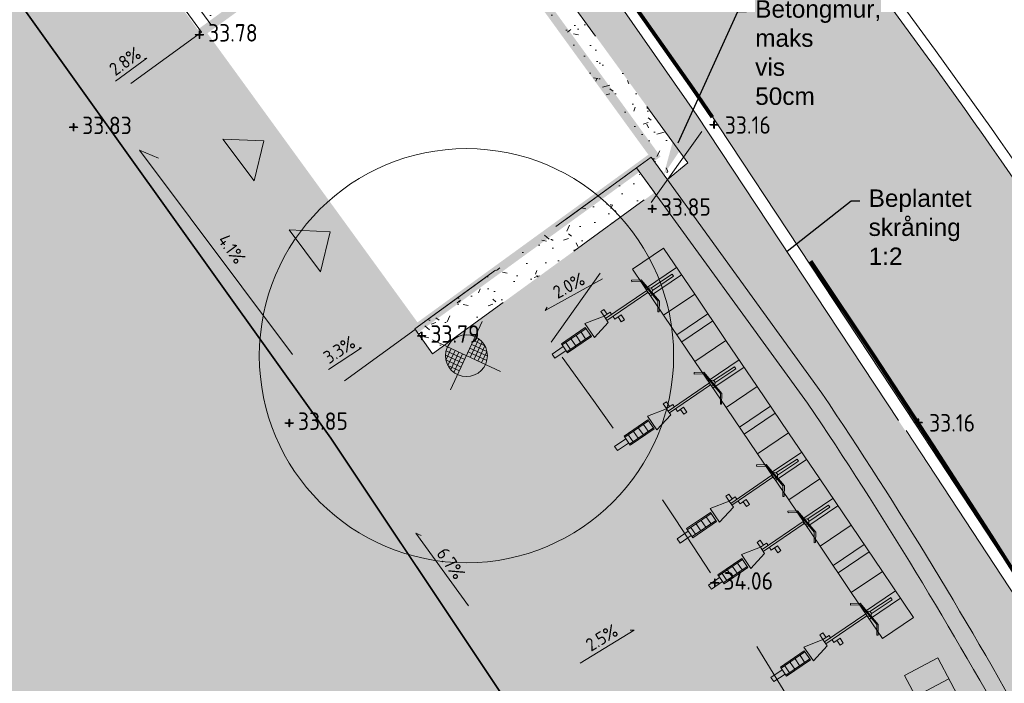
# Model space of a CAD drawing. Header units: metres. Extents: x 111845 to 310872, y 1106090 to 6520273.
# Tile 59 of 62: x 310828 to 310839, y 6520244 to 6520252. Entities that reach past the tile are written whole.
import ezdxf
from ezdxf import colors
from ezdxf.entities.mleader import LeaderData, LeaderLine
from ezdxf.enums import TextEntityAlignment as Align
from ezdxf.math import Vec2, Vec3

# ---------------------------------------------------------------- set-up
doc = ezdxf.new("R2010")
doc.units = ezdxf.units.M
for name, pattern in [('DASHED', [0.75, 0.5, -0.25]), ('DASHED_1', [2, 1, -1]), ('DASHED_2', [3, 2, -1]), ('LTEMA1201', [7, 5, -2])]:
    doc.linetypes.add(name, pattern=pattern)
for name, color, linetype, lineweight in [('_LA DIV-Bygg', 7, 'Continuous', 9), ('_LA DIV-Bygg under tak', 251, 'DASHED_2', 9), ('_LA DIV-Plangrense', 20, 'DASHED', 9), ('_LA EL-Lysmast', 41, 'Continuous', 9), ('_LA EL-Lysmast-L23-e2-', 8, 'Continuous', 5), ('_LA TEK-Punkthøgde ny', 8, 'Continuous', 9), ('_LA VVS-Fallpiil', 8, 'Continuous', 9), ('_LA VVS-Regnbed', 155, 'Continuous', 9), ('LARK_KANT_ingen kant', 8, 'Continuous', 0), ('LARK_KANT_stein_granitt_vis_13cm', 8, 'Continuous', 0), ('LARK_KANT_stein_granitt_vis_2cm', 8, 'Continuous', 0), ('LARK_TEKST_henvisninger', 8, 'Continuous', 0), ('LARK_UTSTYR_bysykler', 8, 'Continuous', 9)]:
    doc.layers.add(name, color=color, linetype=linetype, lineweight=lineweight)
for name, color, linetype, lineweight, true_color in [('LARK_BYGG_skravur', 7, 'Continuous', 0, 0xffffff), ('LARK_GRØNT_busker_mørk', 7, 'Continuous', 0, 0x97bd84), ('LARK_KONSTR_BETONG_mur', 7, 'Continuous', 0, 0xf1bc41), ('LARK_MATERIALE_asfalt', 7, 'Continuous', 0, 0xd1d1d1), ('LARK_MATERIALE_grus', 7, 'Continuous', 0, 0xddd5bb)]:
    doc.layers.add(name, color=color, linetype=linetype, lineweight=lineweight, true_color=true_color)
doc.styles.add('Arial', font='Arial.ttf')
doc.styles.add('FISO', font='Fiso')
doc.styles.add('ISO', font='ISO')
doc.styles.get("Standard").update_dxf_attribs({"font": 'ISOCPEUR.TTF'})

# ---------------------------------------------------------------- blocks, each defined once
blk = doc.blocks.new('lysmast')
at = {"layer": '_LA EL-Lysmast-L23-e2-'}
for p, q in [((310281.9310220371, 6539750.926778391), (310282.1386112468, 6539751.370632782)), ((310281.9674502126, 6539751.240709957), (310282.3299614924, 6539751.071164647)), ((310282.0096458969, 6539751.330930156), (310282.2821181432, 6539751.2034958)), ((310282.2157216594, 6539751.299462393), (310282.0216045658, 6539750.884413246)), ((310281.4786528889, 6539751.138349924), (310281.3513032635, 6539750.866058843)), ((310281.3544011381, 6539751.086065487), (310281.7980743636, 6539750.878561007)), ((310281.5690542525, 6539751.09606951), (310281.3995089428, 6539750.73355823)), ((310281.6592744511, 6539751.053873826), (310281.4651573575, 6539750.638824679)), ((310281.7498569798, 6539751.011508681), (310281.5423525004, 6539750.567835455)), ((310281.8828046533, 6539751.059726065), (310282.3266590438, 6539750.852136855)), ((310281.9251697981, 6539751.150308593), (310282.3404001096, 6539750.95610677)), ((310282.2815512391, 6539751.204644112), (310282.1120059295, 6539750.842132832)), ((310282.3298416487, 6539751.072324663), (310282.2024072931, 6539750.799852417)), ((310281.7557092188, 6539750.787978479), (310281.3406600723, 6539750.982095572)), ((310281.7134288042, 6539750.697577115), (310281.3509175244, 6539750.867122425)), ((310281.67123312, 6539750.607356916), (310281.3989420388, 6539750.734706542))]:
    blk.add_line(p, q, dxfattribs=at)
for points in [[(310282.218827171, 6539751.785741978), (310281.4611460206, 6539750.152968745)], [(310281.0256204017, 6539751.351335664), (310282.6561059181, 6539750.588763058)]]:
    blk.add_lwpolyline(points, dxfattribs=at)
blk.add_circle((310281.8404395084, 6539750.969143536), 0.5, dxfattribs=at)
blk = doc.blocks.new('_MPLUSZH')
at = {"style": 'FISO'}
blk.add_attdef('PLUSHÖJD', (2.074403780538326, -0.9996384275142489), '', height=2, dxfattribs=at)
blk.add_attdef('+', text='', height=1, dxfattribs=at).set_placement((0, 0), align=Align.MIDDLE)

msp = doc.modelspace()

# ---------------------------------------------------------------- hatches: boundary and pattern name
at = {"layer": 'LARK_BYGG_skravur'}
h = msp.add_hatch(color=256, dxfattribs=at)
h.dxf.hatch_style = 1
h.paths.add_polyline_path([(310811.9608518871, 6520254.447842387), (310811.9608268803, 6520252.447845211), (310808.3608722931, 6520252.447842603), (310808.3608983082, 6520243.347847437), (310814.7609047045, 6520243.347844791), (310814.7609050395, 6520245.175993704), (310820.4983042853, 6520245.147843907), (310822.3493927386, 6520242.600039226), (310820.8876081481, 6520241.546893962), (310823.3250647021, 6520238.159698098), (310824.7812950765, 6520239.217711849), (310827.2364747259, 6520235.838446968), (310825.7969356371, 6520234.7925606), (310826.1719416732, 6520234.276409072), (310833.5370810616, 6520239.627670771), (310831.4090335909, 6520242.543261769), (310833.0276893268, 6520243.724684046), (310825.2368625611, 6520254.447837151)])
at = {"layer": 'LARK_GRØNT_busker_mørk'}
h = msp.add_hatch(dxfattribs=at)
h.set_pattern_fill('GOST_WOOD', color=256, scale=0.05)
h.set_pattern_definition([(90, (0, 0), (0.3, -1.83697019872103e-17), [0.5, -0.1]), (90, (0.1, -0.1), (0.3, -1.83697019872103e-17), [0.3, -0.07500000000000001, 0.15, -0.07500000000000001]), (90, (0.2, -0.25), (0.3, -1.83697019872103e-17), [0.5, -0.1])])
edge = h.paths.add_edge_path()
edge.add_line((310831.4848597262, 6520255.757843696), (310834.1728354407, 6520252.146139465))
edge.add_line((310834.1728354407, 6520252.146139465), (310835.2865817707, 6520250.549460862))
edge.add_line((310835.2865817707, 6520250.549460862), (310837.6001765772, 6520247.04470589))
edge.add_line((310837.6001765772, 6520247.04470589), (310839.2088702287, 6520244.612397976))
edge.add_line((310839.2088702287, 6520244.612397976), (310841.0532314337, 6520241.332425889))
edge.add_line((310841.0532314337, 6520241.332425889), (310842.0339493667, 6520239.037916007))
edge.add_arc((310841.2339598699, 6520238.695985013), 0.8699999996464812, -66.56551072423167, 23.142801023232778, ccw=False)
edge.add_line((310841.579959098, 6520237.897746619), (310839.8873677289, 6520237.16408696))
edge.add_line((310839.8873677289, 6520237.16408696), (310839.4197610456, 6520238.275966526))
edge.add_line((310839.4197610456, 6520238.275966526), (310841.2572523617, 6520239.072433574))
edge.add_arc((310793.7255442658, 6520218.440365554), 51.81645979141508, 23.46419762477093, 31.73398337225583)
edge.add_line((310837.7954065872, 6520245.694589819), (310836.722419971, 6520247.357733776))
edge.add_line((310836.722419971, 6520247.357733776), (310834.9501943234, 6520249.810610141))
edge.add_line((310834.9501943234, 6520249.810610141), (310835.1841001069, 6520250.000479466))
edge.add_line((310835.1841001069, 6520250.000479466), (310832.3627308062, 6520253.883760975))
edge.add_line((310832.3627308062, 6520253.883760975), (310829.5371735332, 6520251.830873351))
edge.add_line((310829.5371735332, 6520251.830873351), (310827.0877917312, 6520255.185605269))
edge.add_arc((310827.3785748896, 6520255.3978437), 0.3599999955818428, 90.00000008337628, 216.1251667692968, ccw=False)
edge.add_line((310827.3785748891, 6520255.757843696), (310831.4848597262, 6520255.757843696))
at = {"layer": 'LARK_KONSTR_BETONG_mur'}
h = msp.add_hatch(color=256, dxfattribs=at)
edge = h.paths.add_edge_path()
edge.add_arc((310793.7255443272, 6520218.440365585), 51.61645972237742, 23.68631938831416, 33.92263875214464)
edge.add_line((310836.5564616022, 6520247.246119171), (310834.5961521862, 6520249.944130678))
edge.add_line((310834.5961521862, 6520249.944130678), (310834.7650594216, 6520250.066848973))
edge.add_line((310834.7650594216, 6520250.066848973), (310836.722419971, 6520247.357733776))
edge.add_arc((310793.725544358, 6520218.440365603), 51.81645968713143, 23.464197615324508, 33.9226387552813, ccw=False)
edge.add_line((310841.2572523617, 6520239.072433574), (310839.4197610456, 6520238.275966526))
edge.add_line((310839.4197610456, 6520238.275966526), (310839.9377674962, 6520237.04424592))
edge.add_line((310839.9377674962, 6520237.04424592), (310839.7542534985, 6520236.964701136))
edge.add_line((310839.7542534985, 6520236.964701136), (310839.2362470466, 6520238.196421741))
edge.add_line((310839.2362470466, 6520238.196421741), (310839.1587089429, 6520238.380792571))
edge.add_line((310839.1587089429, 6520238.380792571), (310840.993758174, 6520239.176201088))
at = {"layer": 'LARK_MATERIALE_asfalt', "true_color": 0xeeeeee}
h = msp.add_hatch(color=7, dxfattribs=at)
h.dxf.hatch_style = 1
edge = h.paths.add_edge_path()
edge.add_line((310822.2573866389, 6520228.176364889), (310828.9813652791, 6520219.026150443))
edge.add_line((310828.9813652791, 6520219.026150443), (310839.049008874, 6520226.388142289))
edge.add_line((310839.049008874, 6520226.388142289), (310834.5321326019, 6520232.399308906))
edge.add_line((310834.5321326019, 6520232.399308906), (310837.4002769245, 6520234.524940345))
edge.add_line((310837.4002769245, 6520234.524940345), (310837.0536574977, 6520235.001834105))
edge.add_line((310837.0536574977, 6520235.001834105), (310839.7542534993, 6520236.964701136))
edge.add_line((310839.7542534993, 6520236.964701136), (310841.6316601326, 6520237.778469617))
edge.add_arc((310841.2339598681, 6520238.695985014), 1.000000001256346, 293.4344893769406, 383.1428009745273)
edge.add_line((310842.1534880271, 6520239.089009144), (310841.965, 6520239.53))
edge.add_line((310841.965, 6520239.53), (310841.17, 6520241.390000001))
edge.add_line((310841.17, 6520241.390000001), (310839.32, 6520244.68))
edge.add_line((310839.32, 6520244.68), (310837.7948796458, 6520247.003880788))
edge.add_line((310837.7948796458, 6520247.003880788), (310835.4024324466, 6520250.628085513))
edge.add_line((310835.4024324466, 6520250.628085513), (310834.2864296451, 6520252.22799902))
edge.add_line((310834.2864296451, 6520252.22799902), (310831.5551834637, 6520255.897843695))
edge.add_line((310831.5551834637, 6520255.897843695), (310827.9175298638, 6520260.550882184))
edge.add_arc((310827.281472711, 6520253.068104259), 7.509762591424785, 35.44918068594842, 85.1413772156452, ccw=False)
edge.add_line((310833.39915257, 6520257.423621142), (310837.9273424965, 6520251.219911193))
edge.add_arc((310789.5126579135, 6520215.881236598), 59.94000004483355, 24.9305850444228, 36.12632105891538, ccw=False)
edge.add_arc((310831.2263380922, 6520235.271153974), 13.9399999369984, 16.16204530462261, 24.93058510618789, ccw=False)
edge.add_arc((310830.5956054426, 6520235.41593056), 14.50891733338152, -21.86298101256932, 14.919503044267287, ccw=False)
edge.add_line((310844.0609986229, 6520230.012980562), (310843.532863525, 6520228.596618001))
edge.add_arc((310831.2263380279, 6520235.271153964), 14.00000000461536, 302.41852429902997, 331.5264789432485, ccw=False)
edge.add_arc((310844.0927319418, 6520215.011442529), 9.999999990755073, 122.4185242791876, 153.0956045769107)
edge.add_line((310835.1751037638, 6520219.536473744), (310832.5199589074, 6520214.303892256))
edge.add_line((310832.5199589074, 6520214.303892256), (310830.547565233, 6520210.416831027))
edge.add_line((310830.547565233, 6520210.416831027), (310819.1635717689, 6520225.818699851))
edge.add_line((310819.1635717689, 6520225.818699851), (310822.2573866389, 6520228.176364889))
at = {"layer": 'LARK_MATERIALE_asfalt'}
h = msp.add_hatch(color=256, dxfattribs=at)
h.dxf.hatch_style = 1
edge = h.paths.add_edge_path()
edge.add_arc((310823.9123919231, 6520255.397843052), 0.5000007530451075, 36.11390477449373, 90.04472468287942)
edge.add_line((310823.9120016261, 6520255.897843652), (310812.5644326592, 6520255.897845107))
edge.add_line((310812.5644326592, 6520255.897845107), (310807.3532340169, 6520255.897845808))
edge.add_line((310807.3532340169, 6520255.897845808), (310805.3717905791, 6520258.580676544))
edge.add_line((310805.3717905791, 6520258.580676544), (310779.8334099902, 6520258.580676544))
edge.add_line((310779.8334099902, 6520258.580676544), (310779.832568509, 6520260.080676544))
edge.add_line((310779.832568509, 6520260.080676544), (310804.8700809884, 6520260.080676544))
edge.add_line((310804.8700809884, 6520260.080676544), (310804.8700809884, 6520260.380676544))
edge.add_line((310804.8700809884, 6520260.380676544), (310806.1432169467, 6520260.380676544))
edge.add_arc((310806.121709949, 6520256.3607386), 4.019995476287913, 61.03901108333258, 89.6934658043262, ccw=False)
edge.add_line((310808.0682480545, 6520259.878032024), (310808.3226862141, 6520259.741965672))
edge.add_arc((310817.0796135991, 6520277.122422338), 19.4618614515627, 243.259316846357, 266.4529523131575)
edge.add_line((310815.8755447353, 6520257.697843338), (310830.0074182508, 6520257.693621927))
edge.add_line((310830.0074182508, 6520257.693621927), (310831.3915703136, 6520255.897843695))
edge.add_line((310831.3915703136, 6520255.897843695), (310827.378574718, 6520255.897843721))
edge.add_arc((310827.3785749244, 6520255.397843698), 0.500000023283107, 90.00002364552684, 216.1251591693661)
edge.add_line((310826.9747093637, 6520255.103068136), (310832.2573213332, 6520247.812246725))
edge.add_line((310832.2573213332, 6520247.812246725), (310834.8018729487, 6520249.660980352))
edge.add_line((310834.8018729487, 6520249.660980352), (310836.5564616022, 6520247.246119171))
edge.add_arc((310793.7255443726, 6520218.440365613), 51.61645966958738, 23.68631938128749, 33.92263875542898, ccw=False)
edge.add_line((310840.9937581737, 6520239.176201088), (310839.1364293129, 6520238.371135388))
edge.add_line((310839.1364293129, 6520238.371135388), (310836.0622465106, 6520236.144747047))
edge.add_line((310836.0622465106, 6520236.144747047), (310834.2373593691, 6520238.661519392))
edge.add_line((310834.2373593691, 6520238.661519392), (310835.8385075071, 6520239.833702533))
edge.add_line((310835.8385075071, 6520239.833702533), (310833.0402156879, 6520243.707442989))
edge.add_line((310833.0402156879, 6520243.707442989), (310825.2620078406, 6520254.39633276))
edge.add_line((310825.2620078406, 6520254.39633276), (310824.3163159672, 6520255.692539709))
at = {"layer": 'LARK_MATERIALE_grus', "transparency": 33554687}
h = msp.add_hatch(dxfattribs=at)
h.set_pattern_fill('AR-CONC', color=256, scale=0.003, angle=-32.0610788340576)
h.set_pattern_definition([(17.9389211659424, (0.1843574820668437, 13.8495577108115), (0.437812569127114, -0.3306477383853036), [0.05715000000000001, -0.62865]), (322.9389211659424, (0.1843574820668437, 13.8495577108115), (0.2146475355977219, 0.5418761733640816), [0.04572, -0.50292175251]), (68.39036586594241, (0.2208417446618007, 13.82200381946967), (0.6524600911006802, 0.2112284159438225), [0.04857002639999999, -0.5342707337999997]), (14.1231211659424, (0.2652549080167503, 13.97871407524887), (0.6222532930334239, -0.5385754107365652), [0.08572499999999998, -0.9429749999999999]), (64.5744787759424, (0.3171093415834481, 13.93383289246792), (0.9976061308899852, 0.2510093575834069), [0.07285506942, -0.80140682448]), (319.1230723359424, (0.2652549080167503, 13.97871407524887), (0.9976061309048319, 0.2510093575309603), [0.06857990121, -0.75437919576]), (348.9389211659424, (0.3096087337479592, 13.90597627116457), (0.2226175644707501, -0.5014451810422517), [0.05715000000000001, -0.62865]), (293.9389211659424, (0.3096087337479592, 13.90597627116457), (0.4504420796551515, 0.3698705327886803), [0.04572, -0.5029199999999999]), (39.3903661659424, (0.3281601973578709, 13.8641891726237), (0.6730596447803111, -0.1315746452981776), [0.04857002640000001, -0.5342698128]), (5.438921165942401, (0.1843574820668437, 13.8495577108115), (0.1425038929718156, 0.2100582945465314), [0, -0.496824, 0, -0.51054, 0, -0.5048250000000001]), (335.4389211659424, (0.1843574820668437, 13.8495577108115), (0.3294199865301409, 0.1482956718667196), [0, -0.291084, 0, -0.485394, 0, -0.192405]), (295.4389211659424, (0.04034813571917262, 13.93975834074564), (0.3356092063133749, -0.2304888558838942), [0, -0.1905, 0, -0.59436, 0, -0.78867]), (285.4389211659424, (-0.02423004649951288, 13.98020705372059), (0.4171016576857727, -0.1712455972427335), [0, -0.2476499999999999, 0, -0.3947159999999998, 0, -0.5600699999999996])])
h.paths.add_polyline_path([(310829.53664333, 6520251.830488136), (310829.7135091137, 6520251.588168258), (310832.2963612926, 6520253.464720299), (310834.9501943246, 6520249.810610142), (310835.1841001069, 6520250.000479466), (310832.3627308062, 6520253.883760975)])
at = {"layer": 'LARK_MATERIALE_grus', "linetype": 'DASHED_1', "transparency": 33554687}
h = msp.add_hatch(dxfattribs=at)
h.set_pattern_fill('AR-CONC', color=256, scale=0.003, angle=-32.0610788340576)
h.set_pattern_definition([(17.9389211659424, (0, 0), (0.437812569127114, -0.3306477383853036), [0.05715000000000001, -0.62865]), (322.9389211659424, (0, 0), (0.2146475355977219, 0.5418761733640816), [0.04572, -0.50292175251]), (68.39036586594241, (0.0364842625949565, -0.02755389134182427), (0.6524600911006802, 0.2112284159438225), [0.0485700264, -0.5342707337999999]), (14.1231211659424, (0.08089742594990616, 0.1291563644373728), (0.6222532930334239, -0.5385754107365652), [0.08572499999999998, -0.9429749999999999]), (64.5744787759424, (0.1327518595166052, 0.0842751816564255), (0.9976061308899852, 0.2510093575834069), [0.07285506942, -0.80140682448]), (319.1230723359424, (0.08089742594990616, 0.1291563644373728), (0.9976061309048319, 0.2510093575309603), [0.06857990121, -0.75437919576]), (348.9389211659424, (0.125251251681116, 0.0564185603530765), (0.2226175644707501, -0.5014451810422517), [0.05715000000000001, -0.62865]), (293.9389211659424, (0.125251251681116, 0.0564185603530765), (0.4504420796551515, 0.3698705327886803), [0.04572, -0.5029199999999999]), (39.3903661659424, (0.1438027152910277, 0.01463146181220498), (0.6730596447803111, -0.1315746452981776), [0.04857002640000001, -0.5342698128]), (5.438921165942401, (0, 0), (0.1425038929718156, 0.2100582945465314), [0, -0.496824, 0, -0.51054, 0, -0.5048250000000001]), (335.4389211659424, (0, 0), (0.3294199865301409, 0.1482956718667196), [0, -0.291084, 0, -0.485394, 0, -0.192405]), (295.4389211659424, (-0.1440093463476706, 0.09020062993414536), (0.3356092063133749, -0.2304888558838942), [0, -0.1905, 0, -0.59436, 0, -0.78867]), (285.4389211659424, (-0.208587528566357, 0.1306493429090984), (0.4171016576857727, -0.1712455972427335), [0, -0.24765, 0, -0.394716, 0, -0.5600699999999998])])
h.paths.add_polyline_path([(310832.0515964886, 6520248.095402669), (310832.2573213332, 6520247.812246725), (310834.8018770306, 6520249.660974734), (310834.5961521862, 6520249.944130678)])

# ---------------------------------------------------------------- linework, layer by layer
at = {"layer": '_LA DIV-Bygg', "const_width": 0.1, "elevation": 37.61}
for points in [[(310808.3608979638, 6520243.347848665), (310814.7609050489, 6520243.347843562), (310814.7609050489, 6520245.147843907), (310817.8107661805, 6520245.147843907), (310820.4983042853, 6520245.147843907), (310822.3493927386, 6520242.600039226), (310820.8931621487, 6520241.542025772), (310823.3446705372, 6520238.165039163), (310824.8022197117, 6520239.224011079), (310827.2531171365, 6520235.850641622), (310825.801169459, 6520234.786733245), (310826.1761757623, 6520234.270581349), (310833.5382086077, 6520239.619411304), (310831.4221816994, 6520242.531872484), (310833.0402156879, 6520243.707442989), (310825.2368625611, 6520254.447837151), (310811.9609051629, 6520254.447837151), (310811.9608012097, 6520252.447843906), (310808.3608979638, 6520252.447843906)], [(310829.6038236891, 6520251.499573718), (310832.3326579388, 6520253.482187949), (310834.8013560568, 6520250.084316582), (310832.072521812, 6520248.1017024)]]:
    msp.add_lwpolyline(points, close=True, dxfattribs=at)
at = {"layer": '_LA DIV-Bygg under tak'}
for points in [[(310830.2111964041, 6520249.79399335), (310830.322815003, 6520250.253147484), (310829.8507333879, 6520250.273645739)], [(310830.9717172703, 6520248.752020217), (310831.0833358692, 6520249.21117435), (310830.6112542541, 6520249.231672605)]]:
    msp.add_lwpolyline(points, close=True, dxfattribs=at)
at = {"layer": '_LA DIV-Plangrense', "color": 0, "linetype": 'LTEMA1201', "lineweight": 80, "elevation": 35.5}
msp.add_lwpolyline([(310825.5283, 6520260.5926), (310827.8100001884, 6520260.679999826, -0.03182524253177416), (310839.32, 6520244.68, -0.04469535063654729), (310841.17, 6520241.390000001), (310842.8590699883, 6520237.264460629), (310834.9278449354, 6520231.865368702), (310832.2346448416, 6520235.532877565), (310808.8801762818, 6520218.395310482)], format="xyb", dxfattribs=at)
at = {"layer": '_LA EL-Lysmast', "color": 30}
msp.add_circle((310832.6450229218, 6520247.789199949, -37.61), 2.376, dxfattribs=at)
at = {"layer": '_LA TEK-Punkthøgde ny', "linetype": 'DASHED_1', "elevation": 37.61}
for points in [[(310829.6045382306, 6520251.499998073), (310828.1388224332, 6520250.431604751)], [(310832.0559098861, 6520248.089465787), (310830.612816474, 6520247.037562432)]]:
    msp.add_lwpolyline(points, dxfattribs=at)
at = {"layer": '_LA VVS-Fallpiil'}
for points in [[(310828.6199696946, 6520250.938425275, 33.81125000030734), (310828.9809886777, 6520251.203842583, 33.79875000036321), (310828.9531504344, 6520251.200762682, 33.79942658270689)], [(310830.6485872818, 6520247.801587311, 33.85745829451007), (310828.8954051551, 6520250.149097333, 33.73625000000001), (310829.1141179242, 6520250.055241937, 33.74477493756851)], [(310831.0628946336, 6520247.631190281, 0.3312967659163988), (310831.4427063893, 6520247.881072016, 0.3162295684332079), (310831.4143353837, 6520247.879422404, 0.3170451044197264)], [(310832.669207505, 6520244.9173537, 34.02646158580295), (310832.0662005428, 6520245.752675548, 33.95743597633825), (310832.1250015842, 6520245.726348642, 33.96117209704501)], [(310833.950384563, 6520244.261893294, 34.10288279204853), (310834.5674113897, 6520244.638972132, 34.08480465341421), (310834.5222264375, 6520244.637850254, 34.08578316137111)]]:
    msp.add_polyline3d(points, dxfattribs=at)
at = {"layer": '_LA VVS-Fallpiil', "linetype": 'DASHED_1'}
msp.add_polyline3d([(310834.2070839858, 6520248.670431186, 33.82773370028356), (310833.5462350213, 6520248.305998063, 33.81264022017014), (310833.5706137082, 6520248.346379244, 33.81345717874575)], dxfattribs=at)
at = {"layer": '_LA VVS-Regnbed', "linetype": 'DASHED', "const_width": 0.1, "elevation": 37.61}
msp.add_lwpolyline([(310829.4272438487, 6520251.370764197), (310831.9201816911, 6520247.950733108)], dxfattribs=at)
at = {"layer": 'LARK_KANT_ingen kant', "linetype": 'DASHED_1', "elevation": 37.61}
for points in [[(310829.5366433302, 6520251.830488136), (310832.3627308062, 6520253.883760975), (310835.1841001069, 6520250.000479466), (310834.9501943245, 6520249.810610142)], [(310832.0515964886, 6520248.095402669), (310834.7650594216, 6520250.066848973)]]:
    msp.add_lwpolyline(points, dxfattribs=at)
at = {"layer": 'LARK_KANT_ingen kant', "color": 146, "linetype": 'DASHED_1', "true_color": 0x1c6287, "const_width": 0.02}
msp.add_lwpolyline([(310826.8814328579, 6520252.731681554), (310831.0831445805, 6520246.851988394), (310833.0999669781, 6520243.828144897), (310835.1167893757, 6520240.216334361), (310841.335323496, 6520235.092602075), (310843.0160120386, 6520232.656731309), (310843.85635631, 6520230.976821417), (310845.0328344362, 6520229.380902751), (310846.7135229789, 6520228.120966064)], dxfattribs=at)
at = {"layer": 'LARK_KANT_ingen kant', "color": 234, "linetype": 'DASHED_1', "true_color": 0x9d0745, "elevation": 33.15954707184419}
msp.add_lwpolyline([(310835.3439347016, 6520250.360854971), (310833.6157309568, 6520247.94572249)], dxfattribs=at)
at = {"layer": 'LARK_KANT_ingen kant', "linetype": 'DASHED_1', "elevation": 37.61}
msp.add_lwpolyline([(310832.0515964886, 6520248.095402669), (310832.2573213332, 6520247.812246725), (310834.8018770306, 6520249.660974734), (310834.5961521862, 6520249.944130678)], close=True, dxfattribs=at)
at = {"layer": 'LARK_KANT_ingen kant', "color": 234, "linetype": 'DASHED_1', "true_color": 0x9d0745, "elevation": 37.61}
msp.add_lwpolyline([(310841.8685513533, 6520239.551699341, -0.3327248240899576), (310839.9758231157, 6520236.404351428, 0.06669359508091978), (310833.6157309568, 6520247.94572249)], format="xyb", dxfattribs=at)
at = {"layer": 'LARK_KANT_stein_granitt_vis_13cm', "flags": 128}
for points in [[(310844.7306627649, 6520239.184824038, 0.0382786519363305), (310843.9762150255, 6520241.19772435, 0.04888950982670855), (310838.0242687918, 6520251.29065929), (310833.4960788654, 6520257.494369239, 0.2242274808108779), (310827.8100001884, 6520260.679999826, 0.2060321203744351)], [(310844.6154053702, 6520239.151421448, 0.03827865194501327), (310843.8673967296, 6520241.147141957, 0.04888950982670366), (310837.9273424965, 6520251.219911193), (310833.39915257, 6520257.423621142, 0.2205265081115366), (310827.9106651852, 6520260.551462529, 0.2060321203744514)]]:
    msp.add_lwpolyline(points, format="xyb", dxfattribs=at)
at = {"layer": 'LARK_KANT_stein_granitt_vis_13cm', "linetype": 'ByBlock', "elevation": 74.75}
for points in [[(310839.9377674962, 6520237.04424592), (310841.6316601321, 6520237.778469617, 0.4127232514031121), (310842.1534880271, 6520239.089009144), (310841.965, 6520239.53), (310841.17, 6520241.390000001), (310839.32, 6520244.68), (310837.7948796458, 6520247.003880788)], [(310839.8882195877, 6520237.162061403), (310841.579959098, 6520237.897746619, 0.4127232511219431), (310842.0339493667, 6520239.037916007), (310841.8454613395, 6520239.478906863), (310841.0532314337, 6520241.332425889), (310839.2088702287, 6520244.612397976), (310837.6861949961, 6520246.932553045)]]:
    msp.add_lwpolyline(points, format="xyb", dxfattribs=at)
at = {"layer": 'LARK_KANT_stein_granitt_vis_2cm', "elevation": 37.61}
for points in [[(310829.6045382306, 6520251.499998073), (310826.9747093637, 6520255.103068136, -0.6135522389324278), (310827.3785748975, 6520255.897843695), (310831.5551834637, 6520255.897843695), (310834.2864296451, 6520252.22799902), (310835.4024324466, 6520250.628085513), (310837.7948034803, 6520247.003996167)], [(310829.7135091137, 6520251.588168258), (310827.087791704, 6520255.185605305, -0.6135522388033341), (310827.378574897, 6520255.757843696), (310831.4848597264, 6520255.757843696), (310834.1728354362, 6520252.14613948), (310835.286581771, 6520250.549460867), (310837.600176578, 6520247.044705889)]]:
    msp.add_lwpolyline(points, format="xyb", dxfattribs=at)
at = {"layer": 'LARK_KONSTR_BETONG_mur', "color": 252, "true_color": 0x888888}
msp.add_lwpolyline([(310840.993758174, 6520239.176201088, 0.04469409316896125), (310836.5564616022, 6520247.246119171), (310834.5961521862, 6520249.944130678), (310834.7650594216, 6520250.066848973), (310836.722419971, 6520247.357733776, -0.04566526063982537), (310841.2572523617, 6520239.072433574), (310839.4197610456, 6520238.275966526), (310839.9377674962, 6520237.04424592), (310839.7542534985, 6520236.964701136), (310839.2362470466, 6520238.196421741), (310839.1587089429, 6520238.380792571)], format="xyb", close=True, dxfattribs=at)
at = {"layer": 'LARK_UTSTYR_bysykler'}
for p, q in [((310834.6493176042, 6520248.658972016), (310834.5385466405, 6520248.655070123)), ((310834.8573355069, 6520248.414634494), (310834.6493176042, 6520248.658972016)), ((310835.0033030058, 6520248.723025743), (310834.7592327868, 6520248.563497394)), ((310835.0184557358, 6520248.699842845), (310834.7775978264, 6520248.536869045)), ((310834.5385466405, 6520248.655070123), (310834.5405487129, 6520248.637646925)), ((310834.5405487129, 6520248.637646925), (310834.651319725, 6520248.641548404)), ((310834.651319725, 6520248.641548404), (310834.8403454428, 6520248.416115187)), ((310834.7131518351, 6520248.536532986), (310834.2414730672, 6520248.21443008)), ((310834.7247647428, 6520248.514975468), (310834.2552058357, 6520248.194320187)), ((310834.1853970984, 6520248.296857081), (310834.2205275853, 6520248.320847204)), ((310834.2205275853, 6520248.320847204), (310834.25806112, 6520248.265884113)), ((310834.8403454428, 6520248.416115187), (310834.839724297, 6520248.292466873)), ((310834.8543604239, 6520248.294148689), (310834.8573355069, 6520248.414634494)), ((310834.2232145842, 6520248.241167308), (310834.0044589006, 6520248.156586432)), ((310834.2229306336, 6520248.24189399), (310834.1853970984, 6520248.296857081)), ((310834.2931916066, 6520248.289874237), (310834.2229306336, 6520248.24189399)), ((310834.2232145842, 6520248.241167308), (310834.2712304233, 6520248.170854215)), ((310834.313879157, 6520248.25957995), (310834.2931916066, 6520248.289874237)), ((310834.3274739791, 6520248.239672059), (310834.3481617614, 6520248.209377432)), ((310834.3481617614, 6520248.209377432), (310834.4184223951, 6520248.257357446)), ((310834.4208256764, 6520248.178403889), (310834.3832919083, 6520248.233367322)), ((310834.4184223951, 6520248.257357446), (310834.4559561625, 6520248.202394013)), ((310834.839724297, 6520248.292466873), (310834.8543604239, 6520248.294148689)), ((310834.0083370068, 6520248.111722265), (310833.7345983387, 6520247.924789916)), ((310834.0164795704, 6520248.099798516), (310833.7427409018, 6520247.912866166)), ((310834.0044589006, 6520248.156586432), (310834.1128345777, 6520247.99788403)), ((310834.0791468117, 6520248.008030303), (310834.0083370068, 6520248.111722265)), ((310834.2712304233, 6520248.170854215), (310834.1128345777, 6520247.99788403)), ((310834.4559561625, 6520248.202394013), (310834.4208256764, 6520248.178403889)), ((310834.071004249, 6520248.019954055), (310833.7972655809, 6520247.833021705)), ((310834.0791468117, 6520248.008030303), (310833.8054081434, 6520247.821097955)), ((310833.8449586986, 6520247.979974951), (310833.8987468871, 6520247.901208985)), ((310833.9025505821, 6520248.019303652), (310833.9545657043, 6520247.943134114)), ((310833.9597888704, 6520248.058390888), (310834.0118039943, 6520247.982221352)), ((310833.6269752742, 6520247.808088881), (310833.7547201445, 6520247.895324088)), ((310833.8054081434, 6520247.821097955), (310833.7345983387, 6520247.924789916)), ((310833.7848630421, 6520247.93893646), (310833.8386512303, 6520247.860170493)), ((310833.6601487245, 6520247.75951058), (310833.6269752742, 6520247.808088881)), ((310833.7878935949, 6520247.846745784), (310833.6601487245, 6520247.75951058)), ((310835.7206213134, 6520247.662905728), (310835.4765510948, 6520247.503377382)), ((310835.3666359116, 6520247.598851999), (310835.255864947, 6520247.594950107)), ((310835.255864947, 6520247.594950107), (310835.25786702, 6520247.577526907)), ((310835.25786702, 6520247.577526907), (310835.3686380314, 6520247.581428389)), ((310835.574653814, 6520247.354514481), (310835.3666359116, 6520247.598851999)), ((310835.3686380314, 6520247.581428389), (310835.5576637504, 6520247.355995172)), ((310835.7357740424, 6520247.639722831), (310835.4949161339, 6520247.47674903)), ((310835.4304701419, 6520247.476412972), (310834.9587913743, 6520247.154310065)), ((310835.4420830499, 6520247.454855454), (310834.9725241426, 6520247.134200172)), ((310835.5576637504, 6520247.355995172), (310835.5570426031, 6520247.23234686)), ((310835.5716787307, 6520247.234028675), (310835.574653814, 6520247.354514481)), ((310834.9027154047, 6520247.236737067), (310834.9378458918, 6520247.260727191)), ((310834.9402489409, 6520247.181773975), (310834.9027154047, 6520247.236737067)), ((310834.9378458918, 6520247.260727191), (310834.9753794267, 6520247.205764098)), ((310835.010509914, 6520247.229754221), (310834.9402489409, 6520247.181773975)), ((310835.0311974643, 6520247.199459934), (310835.010509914, 6520247.229754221)), ((310835.0654800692, 6520247.149257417), (310835.135740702, 6520247.197237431)), ((310835.135740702, 6520247.197237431), (310835.1732744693, 6520247.142273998)), ((310835.5570426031, 6520247.23234686), (310835.5716787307, 6520247.234028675)), ((310834.9405328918, 6520247.181047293), (310834.7217772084, 6520247.096466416)), ((310834.7217772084, 6520247.096466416), (310834.8301528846, 6520246.937764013)), ((310834.9885487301, 6520247.110734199), (310834.8301528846, 6520246.937764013)), ((310834.9405328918, 6520247.181047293), (310834.9885487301, 6520247.110734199)), ((310835.0447922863, 6520247.179552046), (310835.0654800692, 6520247.149257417)), ((310835.138143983, 6520247.118283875), (310835.1006102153, 6520247.173247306)), ((310835.1732744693, 6520247.142273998), (310835.138143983, 6520247.118283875)), ((310834.7256553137, 6520247.05160225), (310834.4519166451, 6520246.8646699)), ((310834.7337978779, 6520247.039678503), (310834.460059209, 6520246.852746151)), ((310834.6771071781, 6520246.998270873), (310834.729122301, 6520246.922101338)), ((310834.7964651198, 6520246.94791029), (310834.7256553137, 6520247.05160225)), ((310834.5227264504, 6520246.760977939), (310834.4519166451, 6520246.8646699)), ((310834.502181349, 6520246.878816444), (310834.5559695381, 6520246.800050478)), ((310834.7883225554, 6520246.959834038), (310834.5145838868, 6520246.77290169)), ((310834.7964651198, 6520246.94791029), (310834.5227264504, 6520246.760977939)), ((310834.5622770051, 6520246.919854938), (310834.6160651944, 6520246.84108897)), ((310834.6198688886, 6520246.959183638), (310834.6718840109, 6520246.883014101)), ((310834.344293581, 6520246.747968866), (310834.4720384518, 6520246.835204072)), ((310834.3774670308, 6520246.699390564), (310834.344293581, 6520246.747968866)), ((310834.5052119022, 6520246.78662577), (310834.3774670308, 6520246.699390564)), ((310836.0839542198, 6520246.538731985), (310835.9731832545, 6520246.534830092)), ((310835.9731832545, 6520246.534830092), (310835.9751853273, 6520246.517406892)), ((310835.9751853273, 6520246.517406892), (310836.085956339, 6520246.521308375)), ((310836.2919721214, 6520246.294394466), (310836.0839542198, 6520246.538731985)), ((310836.085956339, 6520246.521308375), (310836.2749820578, 6520246.295875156)), ((310836.4379396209, 6520246.602785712), (310836.1938694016, 6520246.443257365)), ((310836.4530923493, 6520246.579602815), (310836.2122344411, 6520246.416629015)), ((310836.1477884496, 6520246.416292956), (310835.6761096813, 6520246.09419005)), ((310836.1594013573, 6520246.394735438), (310835.6898424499, 6520246.074080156)), ((310836.2749820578, 6520246.295875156), (310836.2743609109, 6520246.172226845)), ((310836.2889970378, 6520246.17390866), (310836.2919721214, 6520246.294394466)), ((310835.620033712, 6520246.176617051), (310835.6551641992, 6520246.200607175)), ((310835.6575672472, 6520246.12165396), (310835.620033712, 6520246.176617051)), ((310835.6551641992, 6520246.200607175), (310835.6926977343, 6520246.145644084)), ((310836.2743609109, 6520246.172226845), (310836.2889970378, 6520246.17390866)), ((310835.6578511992, 6520246.120927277), (310835.4390955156, 6520246.036346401)), ((310835.7278282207, 6520246.169634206), (310835.6575672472, 6520246.12165396)), ((310835.6578511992, 6520246.120927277), (310835.7058670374, 6520246.050614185)), ((310835.7485157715, 6520246.139339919), (310835.7278282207, 6520246.169634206)), ((310835.762110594, 6520246.119432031), (310835.782798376, 6520246.089137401)), ((310835.782798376, 6520246.089137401), (310835.8530590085, 6520246.137117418)), ((310835.8554622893, 6520246.05816386), (310835.817928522, 6520246.113127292)), ((310835.8530590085, 6520246.137117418), (310835.890592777, 6520246.082153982)), ((310835.890592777, 6520246.082153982), (310835.8554622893, 6520246.05816386)), ((310836.796598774, 6520246.072725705), (310836.5525285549, 6520245.913197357)), ((310835.442973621, 6520245.991482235), (310835.169234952, 6520245.804549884)), ((310835.4511161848, 6520245.979558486), (310835.1773775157, 6520245.792626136)), ((310835.4390955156, 6520246.036346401), (310835.5474711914, 6520245.877643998)), ((310835.5137834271, 6520245.887790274), (310835.442973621, 6520245.991482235)), ((310835.7058670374, 6520246.050614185), (310835.5474711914, 6520245.877643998)), ((310836.4426133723, 6520246.008671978), (310836.3318424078, 6520246.004770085)), ((310836.3318424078, 6520246.004770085), (310836.3338444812, 6520245.987346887)), ((310836.3338444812, 6520245.987346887), (310836.4446154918, 6520245.991248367)), ((310836.6506312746, 6520245.764334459), (310836.4426133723, 6520246.008671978)), ((310836.4446154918, 6520245.991248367), (310836.6336412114, 6520245.765815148)), ((310836.8117515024, 6520246.049542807), (310836.5708935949, 6520245.886569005)), ((310835.5056408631, 6520245.899714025), (310835.231902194, 6520245.712781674)), ((310835.5137834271, 6520245.887790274), (310835.2400447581, 6520245.700857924)), ((310835.2795953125, 6520245.859734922), (310835.3333835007, 6520245.780968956)), ((310835.3371871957, 6520245.899063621), (310835.3892023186, 6520245.822894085)), ((310835.3944254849, 6520245.938150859), (310835.4464406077, 6520245.861981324)), ((310836.5064476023, 6520245.886232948), (310836.0347688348, 6520245.564130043)), ((310836.5180605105, 6520245.864675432), (310836.0485016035, 6520245.54402015)), ((310835.0616118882, 6520245.687848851), (310835.1893567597, 6520245.775084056)), ((310835.2225302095, 6520245.726505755), (310835.0947853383, 6520245.639270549)), ((310835.2400447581, 6520245.700857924), (310835.169234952, 6520245.804549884)), ((310835.2194996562, 6520245.818696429), (310835.2732878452, 6520245.739930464)), ((310836.6336412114, 6520245.765815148), (310836.6330200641, 6520245.642166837)), ((310836.647656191, 6520245.643848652), (310836.6506312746, 6520245.764334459)), ((310835.0947853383, 6520245.639270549), (310835.0616118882, 6520245.687848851)), ((310835.9786928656, 6520245.646557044), (310836.0138233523, 6520245.670547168)), ((310836.0162264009, 6520245.591593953), (310835.9786928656, 6520245.646557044)), ((310836.0138233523, 6520245.670547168), (310836.0513568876, 6520245.615584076)), ((310836.086487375, 6520245.639574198), (310836.0162264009, 6520245.591593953)), ((310836.1071749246, 6520245.609279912), (310836.086487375, 6520245.639574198)), ((310836.6330200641, 6520245.642166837), (310836.647656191, 6520245.643848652)), ((310836.0165103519, 6520245.59086727), (310835.7977546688, 6520245.506286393)), ((310835.7977546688, 6520245.506286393), (310835.9061303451, 6520245.34758399)), ((310836.064526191, 6520245.520554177), (310835.9061303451, 6520245.34758399)), ((310836.0165103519, 6520245.59086727), (310836.064526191, 6520245.520554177)), ((310836.1207697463, 6520245.589372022), (310836.1414575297, 6520245.559077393)), ((310836.1414575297, 6520245.559077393), (310836.2117181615, 6520245.607057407)), ((310836.2141214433, 6520245.528103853), (310836.1765876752, 6520245.583067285)), ((310836.2117181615, 6520245.607057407), (310836.2492519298, 6520245.552093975)), ((310836.2492519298, 6520245.552093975), (310836.2141214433, 6520245.528103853)), ((310835.801632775, 6520245.461422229), (310835.5278941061, 6520245.274489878)), ((310835.809775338, 6520245.449498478), (310835.5360366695, 6520245.262566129)), ((310835.7530846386, 6520245.40809085), (310835.8050997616, 6520245.331921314)), ((310835.8724425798, 6520245.357730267), (310835.801632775, 6520245.461422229)), ((310835.5987039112, 6520245.170797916), (310835.5278941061, 6520245.274489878)), ((310835.5781588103, 6520245.288636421), (310835.6319469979, 6520245.209870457)), ((310835.8643000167, 6520245.369654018), (310835.5905613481, 6520245.182721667)), ((310835.8724425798, 6520245.357730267), (310835.5987039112, 6520245.170797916)), ((310835.638254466, 6520245.329674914), (310835.6920426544, 6520245.250908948)), ((310835.6958463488, 6520245.369003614), (310835.7478614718, 6520245.292834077)), ((310835.4202710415, 6520245.157788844), (310835.5480159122, 6520245.245024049)), ((310835.4534444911, 6520245.109210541), (310835.4202710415, 6520245.157788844)), ((310835.5811893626, 6520245.196445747), (310835.4534444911, 6520245.109210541)), ((310837.1599316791, 6520244.948551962), (310837.0491607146, 6520244.94465007)), ((310837.0491607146, 6520244.94465007), (310837.0511627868, 6520244.92722687)), ((310837.0511627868, 6520244.92722687), (310837.1619337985, 6520244.931128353)), ((310837.3679495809, 6520244.704214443), (310837.1599316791, 6520244.948551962)), ((310837.1619337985, 6520244.931128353), (310837.3509595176, 6520244.705695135)), ((310837.5139170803, 6520245.01260569), (310837.2698468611, 6520244.853077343)), ((310837.5290698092, 6520244.989422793), (310837.2882119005, 6520244.826448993)), ((310837.2237659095, 6520244.826112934), (310836.7520871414, 6520244.504010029)), ((310837.2353788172, 6520244.804555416), (310836.7658199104, 6520244.483900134)), ((310837.3509595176, 6520244.705695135), (310837.3503383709, 6520244.582046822)), ((310836.6960111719, 6520244.58643703), (310836.7311416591, 6520244.610427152)), ((310836.7311416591, 6520244.610427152), (310836.7686751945, 6520244.555464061)), ((310837.3649744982, 6520244.583728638), (310837.3679495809, 6520244.704214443)), ((310836.7338286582, 6520244.530747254), (310836.5150729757, 6520244.446166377)), ((310836.7335447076, 6520244.531473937), (310836.6960111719, 6520244.58643703)), ((310836.8038056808, 6520244.579454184), (310836.7335447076, 6520244.531473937)), ((310836.7338286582, 6520244.530747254), (310836.7818444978, 6520244.460434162)), ((310836.824493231, 6520244.549159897), (310836.8038056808, 6520244.579454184)), ((310836.8380880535, 6520244.529252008), (310836.8587758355, 6520244.498957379)), ((310836.8587758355, 6520244.498957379), (310836.9290364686, 6520244.546937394)), ((310836.9314397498, 6520244.467983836), (310836.8939059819, 6520244.522947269)), ((310836.9290364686, 6520244.546937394), (310836.966570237, 6520244.491973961)), ((310836.966570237, 6520244.491973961), (310836.9314397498, 6520244.467983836)), ((310837.3503383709, 6520244.582046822), (310837.3649744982, 6520244.583728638)), ((310836.51895108, 6520244.401302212), (310836.2452124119, 6520244.214369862)), ((310836.5270936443, 6520244.389378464), (310836.2533549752, 6520244.202446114)), ((310836.5150729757, 6520244.446166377), (310836.6234486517, 6520244.287463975)), ((310836.5897608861, 6520244.297610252), (310836.51895108, 6520244.401302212)), ((310836.7818444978, 6520244.460434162), (310836.6234486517, 6520244.287463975)), ((310836.5816183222, 6520244.309534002), (310836.3078796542, 6520244.12260165)), ((310836.5897608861, 6520244.297610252), (310836.3160222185, 6520244.110677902)), ((310836.3555727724, 6520244.269554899), (310836.4093609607, 6520244.190788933)), ((310836.4131646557, 6520244.3088836), (310836.4651797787, 6520244.232714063)), ((310836.4704029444, 6520244.347970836), (310836.5224180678, 6520244.271801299)), ((310836.1375893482, 6520244.097668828), (310836.2653342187, 6520244.184904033)), ((310836.3160222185, 6520244.110677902), (310836.2452124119, 6520244.214369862)), ((310836.2954771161, 6520244.228516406), (310836.3492653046, 6520244.149750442)), ((310836.1707627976, 6520244.049090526), (310836.1375893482, 6520244.097668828)), ((310836.2985076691, 6520244.13632573), (310836.1707627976, 6520244.049090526))]:
    msp.add_line(p, q, dxfattribs=at)
for points in [[(310835.262557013, 6520248.494599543), (310834.9038978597, 6520249.024659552), (310834.547763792, 6520248.783685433), (310834.9064229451, 6520248.253625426)], [(310835.6212161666, 6520247.964539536), (310835.2625570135, 6520248.494599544), (310834.9064229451, 6520248.253625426), (310835.2650820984, 6520247.723565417)], [(310835.9798753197, 6520247.434479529), (310835.6212161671, 6520247.964539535), (310835.2650820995, 6520247.723565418), (310835.6237412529, 6520247.19350541)], [(310836.3385344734, 6520246.904419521), (310835.9798753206, 6520247.434479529), (310835.6237412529, 6520247.19350541), (310835.982400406, 6520246.663445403)], [(310836.697193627, 6520246.374359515), (310836.3385344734, 6520246.904419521), (310835.982400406, 6520246.663445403), (310836.3410595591, 6520246.133385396)], [(310837.0558527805, 6520245.844299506), (310836.6971936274, 6520246.374359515), (310836.3410595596, 6520246.133385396), (310836.6997187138, 6520245.603325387)], [(310837.4145119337, 6520245.314239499), (310837.0558527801, 6520245.844299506), (310836.6997187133, 6520245.603325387), (310837.058377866, 6520245.073265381)], [(310837.7731710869, 6520244.784179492), (310837.4145119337, 6520245.314239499), (310837.058377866, 6520245.073265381), (310837.4170370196, 6520244.543205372)], [(310838.3500908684, 6520243.755753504), (310838.0491667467, 6520244.320593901), (310837.6696646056, 6520244.118410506), (310837.9705887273, 6520243.553570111)]]:
    msp.add_lwpolyline(points, close=True, dxfattribs=at)
at = {"layer": 'LARK_UTSTYR_bysykler', "flags": 128}
for points in [[(310834.6990731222, 6520248.560066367), (310835.0552071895, 6520248.801040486)], [(310834.7551136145, 6520248.47724449), (310835.1112476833, 6520248.718218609)], [(310835.0184557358, 6520248.699842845), (310835.0028338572, 6520248.722719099)], [(310835.0577322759, 6520248.030006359), (310835.4138663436, 6520248.270980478)], [(310835.1137727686, 6520247.947184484), (310835.4699068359, 6520248.188158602)], [(310835.41639143, 6520247.499946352), (310835.7725254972, 6520247.74092047)], [(310835.4724319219, 6520247.417124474), (310835.8285659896, 6520247.658098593)], [(310835.7357740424, 6520247.639722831), (310835.7201521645, 6520247.662599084)], [(310835.7750505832, 6520246.969886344), (310836.13118465, 6520247.210860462)], [(310835.8310910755, 6520246.887064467), (310836.1872251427, 6520247.128038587)], [(310836.1337097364, 6520246.439826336), (310836.4898438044, 6520246.680800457)], [(310836.1897502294, 6520246.357004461), (310836.5458842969, 6520246.597978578)], [(310836.4530923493, 6520246.579602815), (310836.437470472, 6520246.60247907)], [(310836.4923688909, 6520245.909766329), (310836.8485029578, 6520246.150740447)], [(310836.5484093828, 6520245.826944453), (310836.9045434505, 6520246.067918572)], [(310836.8117515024, 6520246.049542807), (310836.7961296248, 6520246.072419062)], [(310836.851028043, 6520245.379706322), (310837.2071621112, 6520245.620680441)], [(310836.9070685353, 6520245.296884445), (310837.2632026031, 6520245.537858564)], [(310837.2096871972, 6520244.849646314), (310837.5658212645, 6520245.090620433)], [(310837.2657276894, 6520244.766824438), (310837.6218617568, 6520245.007798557)], [(310837.5290698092, 6520244.989422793), (310837.5134479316, 6520245.012299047)], [(310837.7966169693, 6520243.880118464), (310838.1761191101, 6520244.082301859)]]:
    msp.add_lwpolyline(points, dxfattribs=at)
at = {"layer": 'LARK_UTSTYR_bysykler'}
for centre in [(310834.7467250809, 6520248.535491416), (310835.4640433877, 6520247.475371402), (310836.1813616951, 6520246.415251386), (310836.5400208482, 6520245.885191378), (310837.2573391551, 6520244.825071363)]:
    msp.add_circle(centre, 0.03227152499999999, dxfattribs=at)

# ---------------------------------------------------------------- block references
at = {"layer": '_LA EL-Lysmast', "xscale": 0.48, "yscale": 0.48, "zscale": 0.48}
msp.add_blockref('lysmast', (161897.3614086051, 3381167.323576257, -37.61), dxfattribs=at)
at = {"layer": '_LA TEK-Punkthøgde ny'}
ref = msp.add_blockref('_MPLUSZH', (310829.5828983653, 6520251.493273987, 33.78000000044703), dxfattribs=dict(at, xscale=0.5, yscale=0.5, zscale=0.5))
ref.add_attrib('PLUSHÖJD', '33.78', (310829.6828983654, 6520251.393273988, 33.78000000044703), dxfattribs={"height": 0.2000000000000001, "style": 'ISO'})
ref.add_attrib('+', '+', dxfattribs={"height": 0.2000000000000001}).set_placement((310829.5828983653, 6520251.493273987, 33.78000000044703), align=Align.MIDDLE)
ref = msp.add_blockref('_MPLUSZH', (310828.1388224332, 6520250.431604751, 33.83000000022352), dxfattribs=dict(at, xscale=0.5, yscale=0.5, zscale=0.5))
ref.add_attrib('PLUSHÖJD', '33.83', (310828.2388224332, 6520250.331604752, 33.83000000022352), dxfattribs={"height": 0.2000000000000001, "style": 'ISO'})
ref.add_attrib('+', '+', dxfattribs={"height": 0.2000000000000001}).set_placement((310828.1388224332, 6520250.431604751, 33.83000000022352), align=Align.MIDDLE)
ref = msp.add_blockref('_MPLUSZH', (310835.4839347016, 6520250.460854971, 33.15954707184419), dxfattribs=dict(at, xscale=0.5, yscale=0.5, zscale=0.5))
ref.add_attrib('PLUSHÖJD', '33.16', (310835.6089347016, 6520250.335854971, 33.15954707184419), dxfattribs={"height": 0.2000000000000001, "style": 'ISO'})
ref.add_attrib('+', '+', dxfattribs={"height": 0.2000000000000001}).set_placement((310835.4839347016, 6520250.460854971, 33.15954707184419), align=Align.MIDDLE)
at = {"layer": '_LA TEK-Punkthøgde ny', "linetype": 'DASHED_1'}
ref = msp.add_blockref('_MPLUSZH', (310834.7754593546, 6520249.494821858, 33.85037392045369), dxfattribs=dict(at, xscale=0.5, yscale=0.5, zscale=0.5))
ref.add_attrib('PLUSHÖJD', '33.85', (310834.8754593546, 6520249.394821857, 33.85037392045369), dxfattribs={"height": 0.2000000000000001, "style": 'ISO'})
ref.add_attrib('+', '+', dxfattribs={"height": 0.2000000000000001}).set_placement((310834.7754593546, 6520249.494821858, 33.85037392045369), align=Align.MIDDLE)
at = {"layer": '_LA TEK-Punkthøgde ny'}
ref = msp.add_blockref('_MPLUSZH', (310832.1320634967, 6520248.037089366, 33.79362877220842), dxfattribs=dict(at, xscale=0.5, yscale=0.5, zscale=0.5))
ref.add_attrib('PLUSHÖJD', '33.79', (310832.2320634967, 6520247.937089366, 33.79362877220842), dxfattribs={"height": 0.2000000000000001, "style": 'ISO'})
ref.add_attrib('+', '+', dxfattribs={"height": 0.2000000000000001}).set_placement((310832.1320634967, 6520248.037089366, 33.79362877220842), align=Align.MIDDLE)
ref = msp.add_blockref('_MPLUSZH', (310830.6128164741, 6520247.037562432, 33.85389756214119), dxfattribs=dict(at, xscale=0.5, yscale=0.5, zscale=0.5))
ref.add_attrib('PLUSHÖJD', '33.85', (310830.7128164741, 6520246.937562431, 33.85389756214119), dxfattribs={"height": 0.2000000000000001, "style": 'ISO'})
ref.add_attrib('+', '+', dxfattribs={"height": 0.2000000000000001}).set_placement((310830.6128164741, 6520247.037562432, 33.85389756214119), align=Align.MIDDLE)
ref = msp.add_blockref('_MPLUSZH', (310837.826459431, 6520247.043259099, 33.15985390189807), dxfattribs=dict(at, xscale=0.5, yscale=0.5, zscale=0.5))
ref.add_attrib('PLUSHÖJD', '33.16', (310837.951459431, 6520246.918259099, 33.15985390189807), dxfattribs={"height": 0.2000000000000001, "style": 'ISO'})
ref.add_attrib('+', '+', dxfattribs={"height": 0.2000000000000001}).set_placement((310837.826459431, 6520247.043259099, 33.15985390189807), align=Align.MIDDLE)
ref = msp.add_blockref('_MPLUSZH', (310835.4929516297, 6520245.204590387, 34.05768744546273), dxfattribs=dict(at, xscale=0.5, yscale=0.5, zscale=0.5))
ref.add_attrib('PLUSHÖJD', '34.06', (310835.5929516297, 6520245.104590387, 34.05768744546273), dxfattribs={"height": 0.2000000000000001, "style": 'ISO'})
ref.add_attrib('+', '+', dxfattribs={"height": 0.2000000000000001}).set_placement((310835.4929516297, 6520245.204590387, 34.05768744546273), align=Align.MIDDLE)

# ---------------------------------------------------------------- texts
at = {"layer": '_LA VVS-Fallpiil', "style": 'ISO'}
for s, rotation, p in [('2.8%', 36.32292928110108, (310828.8004791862, 6520251.071133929, 33.80500000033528)), ('4.1%', 306.7533413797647, (310829.8560854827, 6520248.942344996, 33.815)), ('3.3%', 33.34129468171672, (310831.2528005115, 6520247.756131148, 0.3237631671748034)), ('6.7%', 305.8249821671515, (310832.367704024, 6520245.335014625, 33.99194878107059)), ('2.5%', 31.43003127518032, (310834.2588979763, 6520244.450432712, 34.09384372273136))]:
    msp.add_text(s, height=0.15, rotation=rotation, dxfattribs=at).set_placement(p, align=Align.BOTTOM_CENTER)
at = {"layer": '_LA VVS-Fallpiil', "linetype": 'DASHED_1', "style": 'ISO'}
msp.add_text('2.0%', height=0.15, rotation=28.875068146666, dxfattribs=at).set_placement((310833.8766595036, 6520248.488214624, 33.82018696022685), align=Align.BOTTOM_CENTER)

# ---------------------------------------------------------------- leaders
at = {"layer": 'LARK_TEKST_henvisninger', "color": 7}
ml = msp.add_multileader_mtext('Standard', dxfattribs=at)
ml.set_content('Betongmur, maks vis 50cm', color=7, style='Arial')
ml.set_leader_properties()
ml.build(insert=Vec2(0, 0))
ml.multileader.update_dxf_attribs({"dogleg_length": 1, "arrow_head_size": 0.4, "scale": 0.1})
ctx = ml.context
ctx.base_point, ctx.scale, ctx.char_height, ctx.arrow_head_size, ctx.landing_gap_size, ctx.plane_origin = Vec3(310835.8566846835, 6520251.7380073), 0.1, 0.2, 0.4, 0.1, Vec3(310827.3929866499, 6520258.828657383)
notes = []
notes.append((ctx, [(0, (1, 1, 0), (310835.7566846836, 6520251.7380073), (1, 0), 0.1, [(0, [(310834.9090381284, 6520249.867573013)], 0, [])])]))
ctx.mtext.insert, ctx.mtext.width, ctx.mtext.flow_direction = Vec3(310835.9566846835, 6520251.867407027), 3.399027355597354, 5
ml = msp.add_multileader_mtext('Standard', dxfattribs=at)
ml.set_content('Beplantet skråning 1:2', color=7, style='Arial')
ml.set_leader_properties()
ml.build(insert=Vec2(0, 0))
ml.multileader.update_dxf_attribs({"dogleg_length": 1, "arrow_head_size": 0.4, "scale": 0.1})
ctx = ml.context
ctx.base_point, ctx.scale, ctx.char_height, ctx.arrow_head_size, ctx.landing_gap_size, ctx.plane_origin = Vec3(310837.1575170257, 6520249.567171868), 0.1, 0.2, 0.4, 0.1, Vec3(310828.6938189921, 6520256.657821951)
notes.append((ctx, [(0, (1, 1, 0), (310837.0575170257, 6520249.567171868), (1, 0), 0.1, [(0, [(310836.0097948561, 6520248.742486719)], 0, [])])]))
ctx.mtext.insert, ctx.mtext.width, ctx.mtext.flow_direction = Vec3(310837.2575170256, 6520249.696571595), 2.912392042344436, 5
for ctx, leaders in notes:
    for number, flags, end, landing, length, lines in leaders:
        leader = LeaderData()
        leader.index, (leader.has_last_leader_line, leader.has_dogleg_vector, leader.attachment_direction) = number, flags
        leader.last_leader_point, leader.dogleg_vector, leader.dogleg_length = Vec3(end), Vec3(landing), length
        for number, points, colour, breaks in lines:
            line = LeaderLine()
            line.index, line.vertices, line.color, line.breaks = number, Vec3.list(points), colors.encode_raw_color(colour), breaks
            leader.lines.append(line)
        ctx.leaders.append(leader)

doc.saveas('drawing.dxf')
